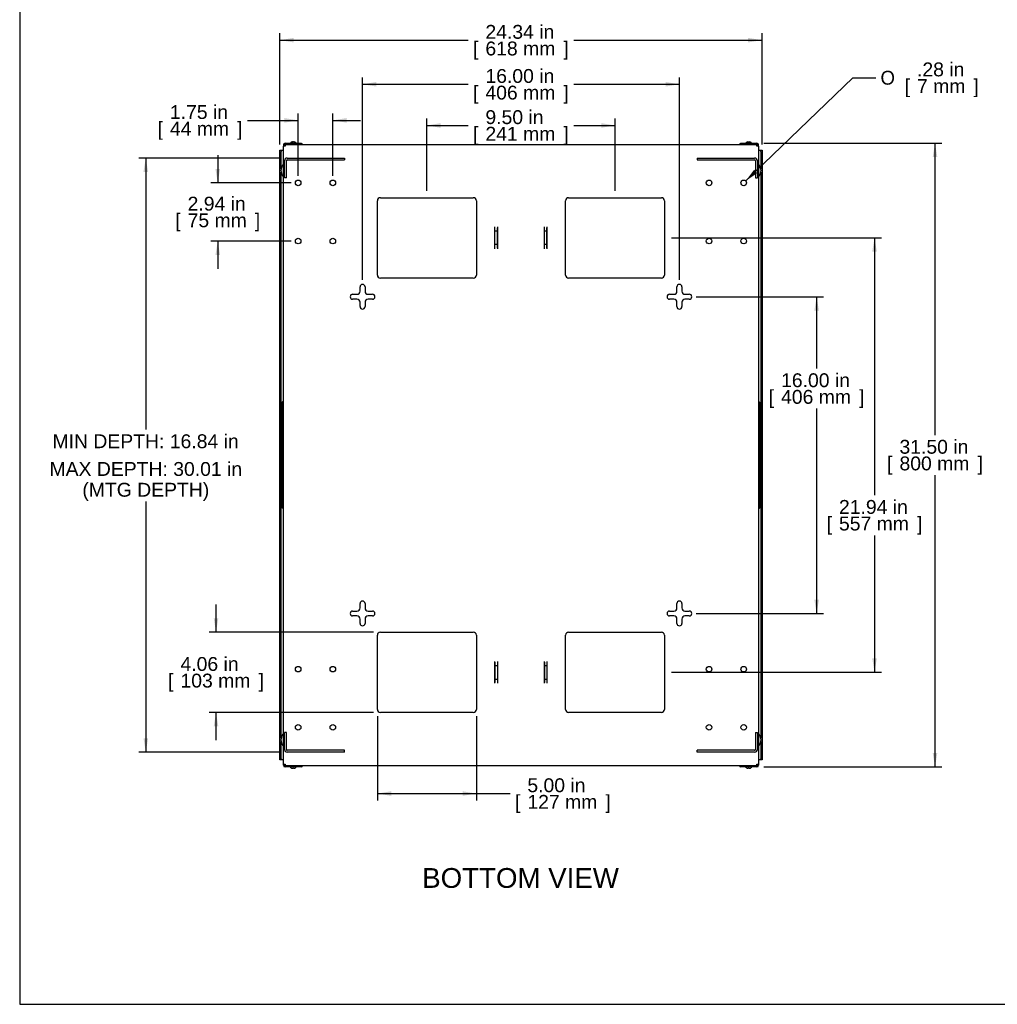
# Model space of a CAD drawing. Header units: inches. Extents: x 0 to 100, y 0 to 75.
# Tile 1 of 13: x 0 to 49, y 0 to 50. Entities that reach past the tile are written whole.
import ezdxf
from ezdxf import colors
from ezdxf.entities.mleader import LeaderData, LeaderLine
from ezdxf.enums import TextEntityAlignment as Align
from ezdxf.lldxf.tags import DXFTag
from ezdxf.math import Vec2, Vec3

# ---------------------------------------------------------------- set-up
doc = ezdxf.new("R2010")
doc.units = ezdxf.units.IN
doc.header["$MEASUREMENT"] = 0
for name, color, linetype in [('COM57176-33', 7, 'Continuous'), ('COM57177-3', 7, 'Continuous'), ('COM57179-3S', 7, 'Continuous'), ('Default', 7, 'Continuous'), ('HAN13044', 7, 'Continuous'), ('SCS19417', 7, 'Continuous'), ('SCS19496', 7, 'Continuous')]:
    doc.layers.add(name, color=color, linetype=linetype)
doc.styles.add('SEACAD_Arial', font='arial.ttf')
doc.styles.add('SEACAD_Solid_Edge_ANSI1_Symbols', font='txt')
tags = doc.linetypes.add('HIDDEN2', pattern=[0.1875, 0.125, -0.0625]).pattern_tags.tags
tags[6:7] = [DXFTag(74, 4), DXFTag(75, 0), DXFTag(340, '0'), DXFTag(46, 0.0), DXFTag(50, 0.0), DXFTag(44, 0.0), DXFTag(45, 0.0)]
tags[4:5] = [DXFTag(74, 4), DXFTag(75, 0), DXFTag(340, '0'), DXFTag(46, 0.0), DXFTag(50, 0.0), DXFTag(44, 0.0), DXFTag(45, 0.0)]
doc.dimstyles.new('WEB', dxfattribs={"dimtxt": 0.7, "dimasz": 0.7, "dimexe": 0.35, "dimexo": 0.35, "dimgap": 0.175, "dimtad": 0, "dimtih": 1, "dimtoh": 1, "dimzin": 4, "dimdsep": 46, "dimtxsty": 'SEACAD_Arial', "dimblk1": '_SE_FILLED', "dimblk2": '_SE_FILLED', "dimsah": 1, "dimcen": 0.35, "dimadec": 0, "dimazin": 0, "dimtfac": 0.8, "dimtdec": 0, "dimtofl": 0, "dimtmove": 0, "dimatfit": 3, "dimfxl": 1, "dimtolj": 1, "dimtzin": 4, "dimarcsym": 0})

# ---------------------------------------------------------------- blocks, each defined once
blk = doc.blocks.new('SE4')
at = {"layer": 'COM57176-33', "color": 7, "linetype": 'Continuous'}
for p, q in [((13.314, 43.405), (13.314, 43.347)), ((13.4, 43.347), (13.314, 43.347)), ((13.314, 12.135), (13.314, 43.347)), ((13.371, 43.405), (13.371, 43.347)), ((13.4, 43.491), (14.226, 43.491)), ((13.4, 43.434), (14.226, 43.434)), ((13.4, 43.433), (13.4, 43.347)), ((13.4, 43.433), (37.228, 43.433)), ((14.226, 43.491), (14.226, 43.434)), ((36.402, 43.491), (36.402, 43.434)), ((36.402, 43.491), (37.228, 43.491)), ((36.402, 43.434), (37.228, 43.434)), ((37.228, 43.347), (37.228, 43.433)), ((37.314, 43.347), (37.228, 43.347)), ((37.257, 43.347), (37.257, 43.405)), ((37.314, 43.347), (37.314, 43.405)), ((37.314, 43.347), (37.314, 12.135)), ((18.064, 36.838), (18.064, 40.584)), ((18.221, 40.741), (22.907, 40.741)), ((23.064, 40.584), (23.064, 36.838)), ((27.564, 36.838), (27.564, 40.584)), ((27.721, 40.741), (32.407, 40.741)), ((32.564, 40.584), (32.564, 36.838)), ((24.001, 39.264), (24.001, 39.264)), ((24.001, 38.157), (24.001, 39.264)), ((24.001, 39.224), (24.001, 39.264)), ((24.001, 39.051), (24.001, 39.224)), ((24.001, 38.371), (24.001, 39.051)), ((24.126, 39.051), (24.001, 39.051)), ((24.126, 39.264), (24.126, 38.157)), ((24.126, 39.264), (24.126, 39.264)), ((24.126, 39.264), (24.126, 39.224)), ((24.126, 39.051), (24.126, 39.224)), ((24.126, 38.371), (24.126, 39.051)), ((26.501, 39.264), (26.501, 39.264)), ((26.501, 38.157), (26.501, 39.264)), ((26.501, 39.224), (26.501, 39.264)), ((26.501, 39.051), (26.501, 39.224)), ((26.501, 38.371), (26.501, 39.051)), ((26.626, 39.051), (26.501, 39.051)), ((26.626, 39.264), (26.626, 38.157)), ((26.626, 39.264), (26.626, 39.264)), ((26.626, 39.264), (26.626, 39.224)), ((26.626, 39.051), (26.626, 39.224)), ((26.626, 38.371), (26.626, 39.051)), ((24.126, 38.371), (24.001, 38.371)), ((24.001, 38.197), (24.001, 38.371)), ((24.126, 38.197), (24.126, 38.371)), ((26.626, 38.371), (26.501, 38.371)), ((26.501, 38.197), (26.501, 38.371)), ((26.626, 38.197), (26.626, 38.371)), ((24.001, 38.157), (24.001, 38.197)), ((24.001, 38.157), (24.001, 38.157)), ((24.126, 38.197), (24.126, 38.157)), ((24.126, 38.157), (24.126, 38.157)), ((26.501, 38.157), (26.501, 38.197)), ((26.501, 38.157), (26.501, 38.157)), ((26.626, 38.197), (26.626, 38.157)), ((26.626, 38.157), (26.626, 38.157)), ((22.907, 36.681), (18.221, 36.681)), ((32.407, 36.681), (27.721, 36.681)), ((16.814, 35.866), (17.032, 35.866)), ((17.189, 36.023), (17.189, 36.241)), ((17.439, 36.241), (17.439, 36.023)), ((17.596, 35.866), (17.814, 35.866)), ((32.814, 35.866), (33.032, 35.866)), ((33.189, 36.023), (33.189, 36.241)), ((33.439, 36.241), (33.439, 36.023)), ((33.596, 35.866), (33.814, 35.866)), ((17.032, 35.616), (16.814, 35.616)), ((17.189, 35.241), (17.189, 35.459)), ((17.439, 35.459), (17.439, 35.241)), ((17.814, 35.616), (17.596, 35.616)), ((33.032, 35.616), (32.814, 35.616)), ((33.189, 35.241), (33.189, 35.459)), ((33.439, 35.459), (33.439, 35.241)), ((33.814, 35.616), (33.596, 35.616)), ((17.189, 20.023), (17.189, 20.241)), ((17.439, 20.241), (17.439, 20.023)), ((33.189, 20.023), (33.189, 20.241)), ((33.439, 20.241), (33.439, 20.023)), ((16.814, 19.866), (17.032, 19.866)), ((17.032, 19.616), (16.814, 19.616)), ((17.189, 19.241), (17.189, 19.459)), ((17.439, 19.459), (17.439, 19.241)), ((17.596, 19.866), (17.814, 19.866)), ((17.814, 19.616), (17.596, 19.616)), ((32.814, 19.866), (33.032, 19.866)), ((33.032, 19.616), (32.814, 19.616)), ((33.189, 19.241), (33.189, 19.459)), ((33.439, 19.459), (33.439, 19.241)), ((33.596, 19.866), (33.814, 19.866)), ((33.814, 19.616), (33.596, 19.616)), ((18.064, 14.898), (18.064, 18.644)), ((18.221, 18.801), (22.907, 18.801)), ((23.064, 18.644), (23.064, 14.898)), ((27.564, 14.898), (27.564, 18.644)), ((27.721, 18.801), (32.407, 18.801)), ((32.564, 18.644), (32.564, 14.898)), ((24.001, 17.324), (24.001, 17.324)), ((24.001, 16.217), (24.001, 17.324)), ((24.001, 17.284), (24.001, 17.324)), ((24.001, 17.284), (24.001, 17.111)), ((24.001, 17.111), (24.126, 17.111)), ((24.001, 17.111), (24.001, 16.431)), ((24.126, 17.324), (24.126, 16.217)), ((24.126, 17.324), (24.126, 17.324)), ((24.126, 17.324), (24.126, 17.284)), ((24.126, 17.284), (24.126, 17.111)), ((24.126, 17.111), (24.126, 16.431)), ((26.501, 17.324), (26.501, 17.324)), ((26.501, 16.217), (26.501, 17.324)), ((26.501, 17.284), (26.501, 17.324)), ((26.501, 17.284), (26.501, 17.111)), ((26.501, 17.111), (26.626, 17.111)), ((26.501, 17.111), (26.501, 16.431)), ((26.626, 17.324), (26.626, 16.217)), ((26.626, 17.324), (26.626, 17.324)), ((26.626, 17.324), (26.626, 17.284)), ((26.626, 17.284), (26.626, 17.111)), ((26.626, 17.111), (26.626, 16.431)), ((24.001, 16.431), (24.126, 16.431)), ((24.001, 16.431), (24.001, 16.257)), ((24.126, 16.431), (24.126, 16.257)), ((26.501, 16.431), (26.626, 16.431)), ((26.501, 16.431), (26.501, 16.257)), ((26.626, 16.431), (26.626, 16.257)), ((24.001, 16.217), (24.001, 16.257)), ((24.001, 16.217), (24.001, 16.217)), ((24.126, 16.257), (24.126, 16.217)), ((24.126, 16.217), (24.126, 16.217)), ((26.501, 16.217), (26.501, 16.257)), ((26.501, 16.217), (26.501, 16.217)), ((26.626, 16.257), (26.626, 16.217)), ((26.626, 16.217), (26.626, 16.217)), ((22.907, 14.741), (18.221, 14.741)), ((32.407, 14.741), (27.721, 14.741)), ((13.314, 12.135), (13.4, 12.135)), ((13.314, 12.077), (13.314, 12.135)), ((13.371, 12.077), (13.371, 12.135)), ((13.4, 12.135), (13.4, 12.049)), ((37.228, 12.049), (13.4, 12.049)), ((14.226, 12.048), (13.4, 12.048)), ((14.226, 11.991), (13.4, 11.991)), ((14.226, 11.991), (14.226, 12.048)), ((37.228, 12.048), (36.402, 12.048)), ((36.402, 11.991), (36.402, 12.048)), ((37.228, 11.991), (36.402, 11.991)), ((37.228, 12.135), (37.314, 12.135)), ((37.228, 12.049), (37.228, 12.135)), ((37.257, 12.135), (37.257, 12.077)), ((37.314, 12.135), (37.314, 12.077))]:
    blk.add_line(p, q, dxfattribs=at)
for centre in [(14.064, 41.491), (15.814, 41.491), (34.814, 41.491), (36.564, 41.491), (14.064, 38.553), (15.814, 38.553), (34.814, 38.553), (36.564, 38.553), (14.064, 16.928), (15.814, 16.928), (34.814, 16.928), (36.564, 16.928), (14.064, 13.991), (15.814, 13.991), (34.814, 13.991), (36.564, 13.991)]:
    blk.add_circle(centre, 0.141, dxfattribs=at)
for centre, radius, start, end in [((13.4, 43.405), 0.086, 90, 180), ((13.4, 43.405), 0.029, 90, 180), ((14.197, 43.405), 0.029, 74.9098, 90), ((14.197, 43.405), 0.086, 19.0008, 70.2931), ((36.431, 43.405), 0.086, 109.7069, 160.9992), ((36.431, 43.405), 0.029, 90, 105.0902), ((37.228, 43.405), 0.086, 0, 90), ((37.228, 43.405), 0.029, 0, 90), ((18.221, 40.584), 0.157, 90, 180), ((22.907, 40.584), 0.157, 0, 90), ((27.721, 40.584), 0.157, 90, 180), ((32.407, 40.584), 0.157, 0, 90), ((18.221, 36.838), 0.157, 180, 270), ((22.907, 36.838), 0.157, 270, 0), ((27.721, 36.838), 0.157, 180, 270), ((32.407, 36.838), 0.157, 270, 0), ((17.314, 36.241), 0.125, 0, 180), ((33.314, 36.241), 0.125, 0, 180), ((16.814, 35.741), 0.125, 90, 270), ((17.032, 36.023), 0.157, 270, 0), ((17.596, 36.023), 0.157, 180, 270), ((17.814, 35.741), 0.125, 270, 90), ((32.814, 35.741), 0.125, 90, 270), ((33.032, 36.023), 0.157, 270, 0), ((33.596, 36.023), 0.157, 180, 270), ((33.814, 35.741), 0.125, 270, 90), ((17.032, 35.459), 0.157, 0, 90), ((17.596, 35.459), 0.157, 90, 180), ((33.032, 35.459), 0.157, 0, 90), ((33.596, 35.459), 0.157, 90, 180), ((17.314, 35.241), 0.125, 180, 0), ((33.314, 35.241), 0.125, 180, 0), ((17.032, 20.023), 0.157, 270, 0), ((17.314, 20.241), 0.125, 0, 180), ((17.596, 20.023), 0.157, 180, 270), ((33.032, 20.023), 0.157, 270, 0), ((33.314, 20.241), 0.125, 0, 180), ((33.596, 20.023), 0.157, 180, 270), ((16.814, 19.741), 0.125, 90, 270), ((17.032, 19.459), 0.157, 0, 90), ((17.596, 19.459), 0.157, 90, 180), ((17.814, 19.741), 0.125, 270, 90), ((32.814, 19.741), 0.125, 90, 270), ((33.032, 19.459), 0.157, 0, 90), ((33.596, 19.459), 0.157, 90, 180), ((33.814, 19.741), 0.125, 270, 90), ((17.314, 19.241), 0.125, 180, 0), ((33.314, 19.241), 0.125, 180, 0), ((18.221, 18.644), 0.157, 90, 180), ((22.907, 18.644), 0.157, 0, 90), ((27.721, 18.644), 0.157, 90, 180), ((32.407, 18.644), 0.157, 0, 90), ((18.221, 14.898), 0.157, 180, 270), ((22.907, 14.898), 0.157, 270, 0), ((27.721, 14.898), 0.157, 180, 270), ((32.407, 14.898), 0.157, 270, 0), ((13.4, 12.077), 0.086, 180, 270), ((13.4, 12.077), 0.029, 180, 270), ((14.197, 12.077), 0.029, 270, 285.0902), ((14.197, 12.077), 0.086, 289.7069, 340.9992), ((36.431, 12.077), 0.086, 199.0008, 250.2931), ((36.431, 12.077), 0.029, 254.9098, 270), ((37.228, 12.077), 0.029, 270, 0), ((37.228, 12.077), 0.086, 270, 0)]:
    blk.add_arc(centre, radius, start, end, dxfattribs=at)
at = {"layer": 'COM57177-3', "color": 7, "linetype": 'Continuous'}
for p, q in [((13.142, 43.078), (13.142, 43.14)), ((13.142, 43.14), (13.199, 43.14)), ((13.142, 12.404), (13.142, 43.078)), ((13.199, 43.14), (13.228, 43.14)), ((13.199, 43.14), (13.199, 43.078)), ((13.199, 42.209), (13.199, 43.078)), ((13.228, 43.14), (13.314, 43.14)), ((37.314, 43.14), (37.4, 43.14)), ((37.4, 43.14), (37.429, 43.14)), ((37.429, 43.078), (37.429, 43.14)), ((37.429, 43.14), (37.486, 43.14)), ((37.429, 43.078), (37.429, 42.209)), ((37.486, 43.14), (37.486, 43.078)), ((37.486, 43.078), (37.486, 12.404)), ((13.199, 13.445), (13.199, 42.036)), ((37.429, 42.036), (37.429, 13.445)), ((13.199, 12.404), (13.199, 13.272)), ((37.429, 13.272), (37.429, 12.404)), ((13.142, 12.341), (13.142, 12.404)), ((13.199, 12.341), (13.142, 12.341)), ((13.199, 12.404), (13.199, 12.341)), ((13.228, 12.341), (13.199, 12.341)), ((13.314, 12.341), (13.228, 12.341)), ((37.4, 12.341), (37.314, 12.341)), ((37.429, 12.341), (37.4, 12.341)), ((37.429, 12.341), (37.429, 12.404)), ((37.486, 12.341), (37.429, 12.341)), ((37.486, 12.404), (37.486, 12.341))]:
    blk.add_line(p, q, dxfattribs=at)
at = {"layer": 'COM57179-3S', "color": 7, "linetype": 'HIDDEN2'}
for p, q in [((13.371, 41.748), (13.371, 42.605)), ((13.466, 41.748), (13.466, 42.605)), ((13.514, 42.748), (16.409, 42.748)), ((13.514, 42.653), (16.409, 42.653)), ((16.409, 42.748), (16.409, 42.653)), ((34.219, 42.748), (34.219, 42.653)), ((34.219, 42.748), (37.114, 42.748)), ((34.219, 42.653), (37.114, 42.653)), ((37.162, 42.605), (37.162, 41.748)), ((37.257, 42.605), (37.257, 41.748)), ((13.466, 41.748), (13.371, 41.748)), ((37.162, 41.748), (37.257, 41.748)), ((13.466, 13.734), (13.371, 13.734)), ((13.371, 12.877), (13.371, 13.734)), ((13.466, 12.877), (13.466, 13.734)), ((37.162, 13.734), (37.162, 12.877)), ((37.162, 13.734), (37.257, 13.734)), ((37.257, 13.734), (37.257, 12.877)), ((16.409, 12.829), (13.514, 12.829)), ((16.409, 12.734), (13.514, 12.734)), ((16.409, 12.734), (16.409, 12.829)), ((37.114, 12.829), (34.219, 12.829)), ((34.219, 12.734), (34.219, 12.829)), ((37.114, 12.734), (34.219, 12.734))]:
    blk.add_line(p, q, dxfattribs=at)
for centre, radius, start, end in [((13.514, 42.605), 0.143, 90, 180), ((13.514, 42.605), 0.048, 90, 180), ((37.114, 42.605), 0.143, 0, 90), ((37.114, 42.605), 0.048, 0, 90), ((13.514, 12.877), 0.143, 180, 270), ((13.514, 12.877), 0.048, 180, 270), ((37.114, 12.877), 0.048, 270, 360), ((37.114, 12.877), 0.143, 270, 360)]:
    blk.add_arc(centre, radius, start, end, dxfattribs=at)
at = {"layer": 'HAN13044', "color": 7, "linetype": 'Continuous'}
for p, q in [((13.277, 30.428), (13.239, 30.39)), ((13.239, 25.091), (13.239, 30.39)), ((13.314, 30.428), (13.277, 30.428)), ((13.277, 30.428), (13.277, 25.053)), ((37.314, 30.428), (37.35, 30.428)), ((37.35, 25.053), (37.35, 30.428)), ((37.35, 30.428), (37.389, 30.39)), ((37.389, 30.39), (37.389, 25.091)), ((13.277, 25.053), (13.239, 25.091)), ((13.314, 25.053), (13.277, 25.053)), ((37.314, 25.053), (37.35, 25.053)), ((37.35, 25.053), (37.389, 25.091))]:
    blk.add_line(p, q, dxfattribs=at)
at = {"layer": 'SCS19417', "color": 7, "linetype": 'Continuous'}
for p, q in [((13.692, 43.526), (13.689, 43.526)), ((13.689, 43.526), (13.689, 43.499)), ((13.692, 43.526), (13.692, 43.526)), ((13.745, 43.434), (13.745, 43.433)), ((13.795, 43.576), (13.795, 43.558)), ((13.832, 43.558), (13.832, 43.576)), ((13.883, 43.433), (13.883, 43.434)), ((13.936, 43.526), (13.939, 43.526)), ((13.936, 43.526), (13.936, 43.526)), ((13.939, 43.499), (13.939, 43.526)), ((36.692, 43.526), (36.689, 43.526)), ((36.689, 43.526), (36.689, 43.499)), ((36.692, 43.526), (36.692, 43.526)), ((36.745, 43.434), (36.745, 43.433)), ((36.795, 43.576), (36.795, 43.558)), ((36.832, 43.558), (36.832, 43.576)), ((36.883, 43.433), (36.883, 43.434)), ((36.936, 43.526), (36.939, 43.526)), ((36.936, 43.526), (36.936, 43.526)), ((36.939, 43.499), (36.939, 43.526)), ((13.689, 11.983), (13.689, 11.956)), ((13.692, 11.956), (13.689, 11.956)), ((13.692, 11.956), (13.692, 11.956)), ((13.745, 12.049), (13.745, 12.048)), ((13.883, 12.048), (13.883, 12.049)), ((13.936, 11.956), (13.939, 11.956)), ((13.936, 11.956), (13.936, 11.956)), ((13.939, 11.956), (13.939, 11.983)), ((36.689, 11.983), (36.689, 11.956)), ((36.692, 11.956), (36.689, 11.956)), ((36.692, 11.956), (36.692, 11.956)), ((36.745, 12.049), (36.745, 12.048)), ((36.883, 12.048), (36.883, 12.049)), ((36.936, 11.956), (36.939, 11.956)), ((36.936, 11.956), (36.936, 11.956)), ((36.939, 11.956), (36.939, 11.983)), ((13.795, 11.923), (13.795, 11.905)), ((13.832, 11.905), (13.832, 11.923)), ((36.795, 11.923), (36.795, 11.905)), ((36.832, 11.905), (36.832, 11.923))]:
    blk.add_line(p, q, dxfattribs=at)
at = {"layer": 'SCS19417', "color": 7, "linetype": 'HIDDEN2'}
for p, q in [((13.764, 43.434), (13.764, 43.433)), ((13.864, 43.434), (13.864, 43.433)), ((36.764, 43.434), (36.764, 43.433)), ((36.864, 43.434), (36.864, 43.433)), ((13.764, 12.048), (13.764, 12.049)), ((13.864, 12.048), (13.864, 12.049)), ((36.764, 12.048), (36.764, 12.049)), ((36.864, 12.048), (36.864, 12.049))]:
    blk.add_line(p, q, dxfattribs=at)
at = {"layer": 'SCS19417', "color": 7, "linetype": 'Continuous'}
for centre, start, end in [((13.697, 43.499), 180, 270), ((13.931, 43.499), 270, 0), ((36.697, 43.499), 180, 270), ((36.931, 43.499), 270, 0), ((13.697, 11.983), 90, 180), ((13.931, 11.983), 0, 90), ((36.697, 11.983), 90, 180), ((36.931, 11.983), 0, 90)]:
    blk.add_arc(centre, 0.008, start, end, dxfattribs=at)
for points in [[(13.692, 43.526), (13.692, 43.529), (13.693, 43.532), (13.695, 43.534)], [(13.932, 43.534), (13.934, 43.532), (13.936, 43.529), (13.936, 43.526)], [(36.692, 43.526), (36.692, 43.529), (36.693, 43.532), (36.695, 43.534)], [(36.932, 43.534), (36.934, 43.532), (36.936, 43.529), (36.936, 43.526)], [(13.695, 11.947), (13.693, 11.949), (13.692, 11.952), (13.692, 11.956)], [(13.936, 11.956), (13.936, 11.952), (13.934, 11.949), (13.932, 11.947)], [(36.695, 11.947), (36.693, 11.949), (36.692, 11.952), (36.692, 11.956)], [(36.936, 11.956), (36.936, 11.952), (36.934, 11.949), (36.932, 11.947)]]:
    blk.add_open_spline(points, degree=3, dxfattribs=at)
for points, knots in [([(13.695, 43.534), (13.702, 43.541), (13.709, 43.546), (13.725, 43.556), (13.733, 43.561), (13.75, 43.568), (13.759, 43.57), (13.777, 43.574), (13.786, 43.575), (13.795, 43.576)], [0, 0, 0, 0, 0.25, 0.25, 0.5, 0.5, 0.75, 0.75, 1, 1, 1, 1]), ([(13.795, 43.558), (13.801, 43.559), (13.808, 43.559), (13.82, 43.559), (13.826, 43.559), (13.832, 43.558)], [0, 0, 0, 0, 0.5, 0.5, 1, 1, 1, 1]), ([(13.832, 43.576), (13.841, 43.575), (13.851, 43.574), (13.868, 43.57), (13.877, 43.568), (13.894, 43.561), (13.903, 43.556), (13.918, 43.546), (13.925, 43.541), (13.932, 43.534)], [0, 0, 0, 0, 0.25, 0.25, 0.5, 0.5, 0.75, 0.75, 1, 1, 1, 1]), ([(36.695, 43.534), (36.702, 43.541), (36.709, 43.546), (36.725, 43.556), (36.733, 43.561), (36.75, 43.568), (36.759, 43.57), (36.777, 43.574), (36.786, 43.575), (36.795, 43.576)], [0, 0, 0, 0, 0.25, 0.25, 0.5, 0.5, 0.75, 0.75, 1, 1, 1, 1]), ([(36.795, 43.558), (36.801, 43.559), (36.808, 43.559), (36.82, 43.559), (36.826, 43.559), (36.832, 43.558)], [0, 0, 0, 0, 0.5, 0.5, 1, 1, 1, 1]), ([(36.832, 43.576), (36.841, 43.575), (36.851, 43.574), (36.868, 43.57), (36.877, 43.568), (36.894, 43.561), (36.903, 43.556), (36.918, 43.546), (36.925, 43.541), (36.932, 43.534)], [0, 0, 0, 0, 0.25, 0.25, 0.5, 0.5, 0.75, 0.75, 1, 1, 1, 1]), ([(13.795, 11.905), (13.786, 11.906), (13.777, 11.907), (13.759, 11.911), (13.75, 11.914), (13.733, 11.921), (13.725, 11.925), (13.709, 11.935), (13.702, 11.941), (13.695, 11.947)], [0, 0, 0, 0, 0.25, 0.25, 0.5, 0.5, 0.75, 0.75, 1, 1, 1, 1]), ([(13.932, 11.947), (13.925, 11.941), (13.918, 11.935), (13.902, 11.925), (13.894, 11.921), (13.877, 11.914), (13.868, 11.911), (13.85, 11.907), (13.841, 11.906), (13.832, 11.905)], [0, 0, 0, 0, 0.25, 0.25, 0.5, 0.5, 0.75, 0.75, 1, 1, 1, 1]), ([(36.795, 11.905), (36.786, 11.906), (36.777, 11.907), (36.759, 11.911), (36.75, 11.914), (36.733, 11.921), (36.725, 11.925), (36.709, 11.935), (36.702, 11.941), (36.695, 11.947)], [0, 0, 0, 0, 0.25, 0.25, 0.5, 0.5, 0.75, 0.75, 1, 1, 1, 1]), ([(36.932, 11.947), (36.925, 11.941), (36.918, 11.935), (36.902, 11.925), (36.894, 11.921), (36.877, 11.914), (36.868, 11.911), (36.85, 11.907), (36.841, 11.906), (36.832, 11.905)], [0, 0, 0, 0, 0.25, 0.25, 0.5, 0.5, 0.75, 0.75, 1, 1, 1, 1]), ([(13.832, 11.923), (13.826, 11.923), (13.82, 11.922), (13.807, 11.922), (13.801, 11.923), (13.795, 11.923)], [0, 0, 0, 0, 0.5, 0.5, 1, 1, 1, 1]), ([(36.832, 11.923), (36.826, 11.923), (36.82, 11.922), (36.807, 11.922), (36.801, 11.923), (36.795, 11.923)], [0, 0, 0, 0, 0.5, 0.5, 1, 1, 1, 1])]:
    blk.add_open_spline(points, degree=3, knots=knots, dxfattribs=at)
at = {"layer": 'SCS19496', "color": 7, "linetype": 'Continuous'}
for p, q in [((13.304, 42.413), (13.291, 42.413)), ((37.336, 42.413), (37.324, 42.413)), ((13.291, 41.833), (13.304, 41.833)), ((37.324, 41.833), (37.336, 41.833)), ((13.304, 13.649), (13.291, 13.649)), ((37.336, 13.649), (37.324, 13.649)), ((13.291, 13.069), (13.304, 13.069)), ((37.324, 13.069), (37.336, 13.069))]:
    blk.add_line(p, q, dxfattribs=at)
for centre, radius, start, end in [((13.722, 42.105), 0.534, 145.3645, 178.1109), ((13.291, 42.403), 0.01, 90, 145.3645), ((13.304, 42.403), 0.01, 0, 90), ((37.324, 42.403), 0.01, 90, 180), ((37.336, 42.403), 0.01, 34.6355, 90), ((36.905, 42.105), 0.534, 1.8891, 34.6355), ((13.722, 42.14), 0.534, 181.8891, 214.6355), ((13.291, 41.843), 0.01, 214.6355, 270), ((13.304, 41.843), 0.01, 270, 0), ((37.324, 41.843), 0.01, 180, 270), ((37.336, 41.843), 0.01, 270, 325.3645), ((36.905, 42.14), 0.534, 325.3645, 358.1109), ((13.722, 13.341), 0.534, 145.3645, 178.1109), ((13.291, 13.639), 0.01, 90, 145.3645), ((13.304, 13.639), 0.01, 0, 90), ((37.324, 13.639), 0.01, 90, 180), ((37.336, 13.639), 0.01, 34.6355, 90), ((36.905, 13.341), 0.534, 1.8891, 34.6355), ((13.722, 13.376), 0.534, 181.8891, 214.6355), ((13.291, 13.079), 0.01, 214.6355, 270), ((13.304, 13.079), 0.01, 270, 0), ((37.324, 13.079), 0.01, 180, 270), ((37.336, 13.079), 0.01, 270, 325.3645), ((36.905, 13.376), 0.534, 325.3645, 358.1109)]:
    blk.add_arc(centre, radius, start, end, dxfattribs=at)
blk = doc.blocks.new('DMBLK42')
at = {"layer": 'Default', "linetype": 'Continuous', "transparency": 16777216}
for points in [[(40.362, 35.041), (40.245, 35.741), (40.128, 35.041)], [(40.362, 20.441), (40.128, 20.441), (40.245, 19.741)]]:
    blk.add_hatch(color=7, dxfattribs=at).paths.add_polyline_path(points)
at = {"layer": 'Default', "color": 7, "linetype": 'Continuous', "transparency": 16777216}
for p, q in [((34.164, 35.741), (40.595, 35.741)), ((40.245, 35.741), (40.245, 32.118)), ((40.245, 30.088), (40.245, 19.741)), ((34.164, 19.741), (40.595, 19.741))]:
    blk.add_line(p, q, dxfattribs=at)
at = {"layer": 'Default', "color": 7, "linetype": 'Continuous', "transparency": 16777216, "style": 'SEACAD_Arial'}
for s, p in [('16.00 in', (38.449, 31.873)), ('[', (37.825, 31.033)), ('406 mm', (38.449, 31.033)), (']', (42.391, 31.033))]:
    blk.add_text(s, height=0.7, dxfattribs=at).set_placement(p, align=Align.TOP_LEFT)
blk = doc.blocks.new('_SE_FILLED')
at = {"color": 0}
blk.add_line((0, 0), (-1, 0), dxfattribs=at)
blk.add_solid([(0, 0), (-1, -0.1665), (-1, 0.1665), (0, 0)], dxfattribs=at)
blk = doc.blocks.new('DMBLK43')
at = {"layer": 'Default', "linetype": 'Continuous', "transparency": 16777216}
for points in [[(18.014, 46.589), (17.314, 46.472), (18.014, 46.355)], [(32.614, 46.589), (32.614, 46.355), (33.314, 46.472)]]:
    blk.add_hatch(color=7, dxfattribs=at).paths.add_polyline_path(points)
at = {"layer": 'Default', "color": 7, "linetype": 'Continuous', "transparency": 16777216}
for p, q in [((17.314, 36.591), (17.314, 46.822)), ((33.314, 36.591), (33.314, 46.822)), ((17.314, 46.472), (22.649, 46.472)), ((27.978, 46.472), (33.314, 46.472))]:
    blk.add_line(p, q, dxfattribs=at)
at = {"layer": 'Default', "color": 7, "linetype": 'Continuous', "transparency": 16777216, "style": 'SEACAD_Arial'}
for s, p in [('16.00 in', (23.518, 47.242)), ('[', (22.894, 46.402)), ('406 mm', (23.518, 46.402)), (']', (27.459, 46.402))]:
    blk.add_text(s, height=0.7, dxfattribs=at).set_placement(p, align=Align.TOP_LEFT)
blk = doc.blocks.new('DMBLK44')
at = {"layer": 'Default', "linetype": 'Continuous', "transparency": 16777216}
for points in [[(21.264, 44.508), (20.564, 44.392), (21.264, 44.275)], [(29.364, 44.508), (29.364, 44.275), (30.064, 44.392)]]:
    blk.add_hatch(color=7, dxfattribs=at).paths.add_polyline_path(points)
at = {"layer": 'Default', "color": 7, "linetype": 'Continuous', "transparency": 16777216}
for p, q in [((20.564, 41.091), (20.564, 44.742)), ((20.564, 44.392), (22.649, 44.392)), ((27.978, 44.392), (30.064, 44.392)), ((30.064, 41.091), (30.064, 44.742))]:
    blk.add_line(p, q, dxfattribs=at)
at = {"layer": 'Default', "color": 7, "linetype": 'Continuous', "transparency": 16777216, "style": 'SEACAD_Arial'}
for s, p in [('9.50 in', (23.518, 45.162)), ('[', (22.894, 44.322)), ('241 mm', (23.518, 44.322)), (']', (27.459, 44.322))]:
    blk.add_text(s, height=0.7, dxfattribs=at).set_placement(p, align=Align.TOP_LEFT)
blk = doc.blocks.new('DMBLK45')
at = {"layer": 'Default', "linetype": 'Continuous', "transparency": 16777216}
for points in [[(43.285, 38.011), (43.168, 38.711), (43.052, 38.011)], [(43.285, 17.471), (43.052, 17.471), (43.168, 16.771)]]:
    blk.add_hatch(color=7, dxfattribs=at).paths.add_polyline_path(points)
at = {"layer": 'Default', "color": 7, "linetype": 'Continuous', "transparency": 16777216}
for p, q in [((32.914, 38.711), (43.518, 38.711)), ((43.168, 38.711), (43.168, 25.718)), ((43.168, 23.688), (43.168, 16.771)), ((32.914, 16.771), (43.518, 16.771))]:
    blk.add_line(p, q, dxfattribs=at)
at = {"layer": 'Default', "color": 7, "linetype": 'Continuous', "transparency": 16777216, "style": 'SEACAD_Arial'}
for s, p in [('21.94 in', (41.373, 25.473)), ('[', (40.749, 24.633)), ('557 mm', (41.373, 24.633)), (']', (45.314, 24.633))]:
    blk.add_text(s, height=0.7, dxfattribs=at).set_placement(p, align=Align.TOP_LEFT)
blk = doc.blocks.new('DMBLK46')
at = {"layer": 'Default', "linetype": 'Continuous', "transparency": 16777216}
for points in [[(18.764, 10.529), (18.764, 10.762), (18.064, 10.645)], [(22.364, 10.529), (23.064, 10.645), (22.364, 10.762)]]:
    blk.add_hatch(color=7, dxfattribs=at).paths.add_polyline_path(points)
at = {"layer": 'Default', "color": 7, "linetype": 'Continuous', "transparency": 16777216}
for p, q in [((18.064, 14.548), (18.064, 10.295)), ((23.064, 14.548), (23.064, 10.295)), ((18.064, 10.645), (24.768, 10.645))]:
    blk.add_line(p, q, dxfattribs=at)
at = {"layer": 'Default', "color": 7, "linetype": 'Continuous', "transparency": 16777216, "style": 'SEACAD_Arial'}
for s, p in [('5.00 in', (25.637, 11.415)), ('[', (25.013, 10.575)), ('127 mm', (25.637, 10.575)), (']', (29.578, 10.575))]:
    blk.add_text(s, height=0.7, dxfattribs=at).set_placement(p, align=Align.TOP_LEFT)
blk = doc.blocks.new('DMBLK47')
at = {"layer": 'Default', "linetype": 'Continuous', "transparency": 16777216}
for points in [[(9.798, 19.501), (9.915, 18.801), (10.032, 19.501)], [(9.798, 14.041), (10.032, 14.041), (9.915, 14.741)]]:
    blk.add_hatch(color=7, dxfattribs=at).paths.add_polyline_path(points)
at = {"layer": 'Default', "color": 7, "linetype": 'Continuous', "transparency": 16777216}
for p, q in [((9.915, 18.801), (9.915, 20.201)), ((17.871, 18.801), (9.565, 18.801)), ((17.871, 14.741), (9.565, 14.741)), ((9.915, 13.341), (9.915, 14.741))]:
    blk.add_line(p, q, dxfattribs=at)
at = {"layer": 'Default', "color": 7, "linetype": 'Continuous', "transparency": 16777216, "style": 'SEACAD_Arial'}
for s, p in [('4.06 in', (8.119, 17.541)), ('[', (7.495, 16.701)), ('103 mm', (8.119, 16.701)), (']', (12.061, 16.701))]:
    blk.add_text(s, height=0.7, dxfattribs=at).set_placement(p, align=Align.TOP_LEFT)
blk = doc.blocks.new('DMBLK48')
at = {"layer": 'Default', "linetype": 'Continuous', "transparency": 16777216}
for points in [[(9.885, 42.191), (10.002, 41.491), (10.118, 42.191)], [(9.885, 37.853), (10.118, 37.853), (10.002, 38.553)]]:
    blk.add_hatch(color=7, dxfattribs=at).paths.add_polyline_path(points)
at = {"layer": 'Default', "color": 7, "linetype": 'Continuous', "transparency": 16777216}
for p, q in [((10.002, 42.891), (10.002, 41.491)), ((13.714, 41.491), (9.652, 41.491)), ((13.714, 38.553), (9.652, 38.553)), ((10.002, 38.553), (10.002, 37.153))]:
    blk.add_line(p, q, dxfattribs=at)
at = {"layer": 'Default', "color": 7, "linetype": 'Continuous', "transparency": 16777216, "style": 'SEACAD_Arial'}
for s, p in [('2.94 in', (8.48, 40.792)), ('[', (7.856, 39.952)), ('75 mm', (8.48, 39.952)), (']', (11.874, 39.952))]:
    blk.add_text(s, height=0.7, dxfattribs=at).set_placement(p, align=Align.TOP_LEFT)
blk = doc.blocks.new('DMBLK49')
at = {"layer": 'Default', "linetype": 'Continuous', "transparency": 16777216}
for points in [[(13.364, 44.767), (13.364, 44.533), (14.064, 44.65)], [(16.514, 44.767), (15.814, 44.65), (16.514, 44.533)]]:
    blk.add_hatch(color=7, dxfattribs=at).paths.add_polyline_path(points)
at = {"layer": 'Default', "color": 7, "linetype": 'Continuous', "transparency": 16777216}
for p, q in [((14.064, 41.841), (14.064, 45)), ((15.814, 41.841), (15.814, 45)), ((11.499, 44.65), (14.064, 44.65)), ((15.814, 44.65), (17.214, 44.65))]:
    blk.add_line(p, q, dxfattribs=at)
at = {"layer": 'Default', "color": 7, "linetype": 'Continuous', "transparency": 16777216, "style": 'SEACAD_Arial'}
for s, p in [('1.75 in', (7.586, 45.42)), ('[', (6.963, 44.58)), ('44 mm', (7.586, 44.58)), (']', (10.98, 44.58))]:
    blk.add_text(s, height=0.7, dxfattribs=at).set_placement(p, align=Align.TOP_LEFT)
blk = doc.blocks.new('DMBLK50')
at = {"layer": 'Default', "linetype": 'Continuous', "transparency": 16777216}
blk.add_hatch(color=7, dxfattribs=at).paths.add_polyline_path([(37.087, 42.158), (36.665, 41.588), (37.249, 41.99)])
at = {"layer": 'Default', "color": 7, "linetype": 'Continuous', "transparency": 16777216}
for p, q in [((36.665, 41.588), (42.068, 46.803)), ((42.068, 46.803), (43.226, 46.803))]:
    blk.add_line(p, q, dxfattribs=at)
for s, style, p in [('.28 in', 'SEACAD_Arial', (45.314, 47.573)), ('O', 'SEACAD_Solid_Edge_ANSI1_Symbols', (43.471, 47.153)), ('[', 'SEACAD_Arial', (44.69, 46.733)), (']', 'SEACAD_Arial', (48.159, 46.733)), ('7 mm', 'SEACAD_Arial', (45.314, 46.733))]:
    blk.add_text(s, height=0.7, dxfattribs=dict(at, style=style)).set_placement(p, align=Align.TOP_LEFT)
blk = doc.blocks.new('DMBLK54')
at = {"layer": 'Default', "linetype": 'Continuous', "transparency": 16777216}
for points in [[(13.842, 48.817), (13.142, 48.7), (13.842, 48.584)], [(36.786, 48.817), (36.786, 48.584), (37.486, 48.7)]]:
    blk.add_hatch(color=7, dxfattribs=at).paths.add_polyline_path(points)
at = {"layer": 'Default', "color": 7, "linetype": 'Continuous', "transparency": 16777216}
for p, q in [((13.142, 43.428), (13.142, 49.05)), ((37.486, 43.428), (37.486, 49.05)), ((13.142, 48.7), (22.649, 48.7)), ((27.978, 48.7), (37.486, 48.7))]:
    blk.add_line(p, q, dxfattribs=at)
at = {"layer": 'Default', "color": 7, "linetype": 'Continuous', "transparency": 16777216, "style": 'SEACAD_Arial'}
for s, p in [('24.34 in', (23.518, 49.47)), ('[', (22.894, 48.63)), ('618 mm', (23.518, 48.63)), (']', (27.459, 48.63))]:
    blk.add_text(s, height=0.7, dxfattribs=at).set_placement(p, align=Align.TOP_LEFT)
blk = doc.blocks.new('DMBLK55')
at = {"layer": 'Default', "linetype": 'Continuous', "transparency": 16777216}
for points in [[(46.34, 42.791), (46.224, 43.491), (46.107, 42.791)], [(46.34, 12.691), (46.107, 12.691), (46.224, 11.991)]]:
    blk.add_hatch(color=7, dxfattribs=at).paths.add_polyline_path(points)
at = {"layer": 'Default', "color": 7, "linetype": 'Continuous', "transparency": 16777216}
for p, q in [((37.578, 43.491), (46.574, 43.491)), ((46.224, 28.756), (46.224, 43.491)), ((46.224, 11.991), (46.224, 26.726)), ((37.578, 11.991), (46.574, 11.991))]:
    blk.add_line(p, q, dxfattribs=at)
at = {"layer": 'Default', "color": 7, "linetype": 'Continuous', "transparency": 16777216, "style": 'SEACAD_Arial'}
for s, p in [('31.50 in', (44.428, 28.511)), ('[', (43.804, 27.671)), ('800 mm', (44.428, 27.671)), (']', (48.369, 27.671))]:
    blk.add_text(s, height=0.7, dxfattribs=at).set_placement(p, align=Align.TOP_LEFT)
blk = doc.blocks.new('DMBLK57')
at = {"layer": 'Default', "linetype": 'Continuous', "transparency": 16777216}
for points in [[(6.251, 42.048), (6.484, 42.048), (6.368, 42.748)], [(6.251, 13.434), (6.368, 12.734), (6.484, 13.434)]]:
    blk.add_hatch(color=7, dxfattribs=at).paths.add_polyline_path(points)
at = {"layer": 'Default', "color": 7, "linetype": 'Continuous', "transparency": 16777216}
for p, q in [((13.164, 42.748), (6.018, 42.748)), ((6.368, 42.748), (6.368, 29.036)), ((6.368, 25.396), (6.368, 12.734)), ((13.164, 12.734), (6.018, 12.734))]:
    blk.add_line(p, q, dxfattribs=at)
at = {"layer": 'Default', "color": 7, "linetype": 'Continuous', "transparency": 16777216, "style": 'SEACAD_Arial'}
for s, p in [('MIN DEPTH: 16.84 in', (1.658, 28.791)), ('MAX DEPTH: 30.01 in', (1.506, 27.391)), ('(MTG DEPTH)', (3.164, 26.341))]:
    blk.add_text(s, height=0.7, dxfattribs=at).set_placement(p, align=Align.TOP_LEFT)
blk = doc.blocks.new('_DOT')
at = {"color": 0}
blk.add_line((0, 0), (-1, 0), dxfattribs=at)
at = {"color": 0, "const_width": 0.333}
blk.add_lwpolyline([(-0.1665, 0, 1), (0.1665, 0, 1)], format="xyb", close=True, dxfattribs=at)
blk = doc.blocks.new('Block222')
at = {"layer": 'Default', "color": 7, "linetype": 'Continuous'}
ml = blk.add_multileader_mtext('Standard', dxfattribs=at)
ml.set_content('{\\pxsm0.9;\\fArial|b1||i0||c0|p34;\\W1.;SDC243U31BK\\P}', color=7)
ml.set_leader_properties()
ml.set_arrow_properties(name='DOT')
ml.build(insert=Vec2(0, 0))
ml.multileader.update_dxf_attribs({"leader_type": 0, "dogleg_length": 0, "arrow_head_size": 2.25})
ctx = ml.context
ctx.base_point, ctx.char_height, ctx.arrow_head_size, ctx.landing_gap_size = Vec3(151.27, -85.88), 2.25, 2.25, 0.787
ctx.text_align_type = 1
notes = []
notes.append((ctx, [(0, (0, 0, 0), (0, 0), (1, 0), 1, [])]))
ctx.mtext.insert, ctx.mtext.alignment = Vec3(162.38, -84.73), 2
for ctx, leaders in notes:
    for number, flags, end, landing, length, lines in leaders:
        leader = LeaderData()
        leader.index, (leader.has_last_leader_line, leader.has_dogleg_vector, leader.attachment_direction) = number, flags
        leader.last_leader_point, leader.dogleg_vector, leader.dogleg_length = Vec3(end), Vec3(landing), length
        for number, points, colour, breaks in lines:
            line = LeaderLine()
            line.index, line.vertices, line.color, line.breaks = number, Vec3.list(points), colors.encode_raw_color(colour), breaks
            leader.lines.append(line)
        ctx.leaders.append(leader)

msp = doc.modelspace()

# ---------------------------------------------------------------- linework, layer by layer
at = {"layer": 'Default', "color": 7, "linetype": 'Continuous'}
for p, q in [((0, 74.937), (0, 0)), ((0, 0), (99.938, 0))]:
    msp.add_line(p, q, dxfattribs=at)

# ---------------------------------------------------------------- block references
at = {"layer": 'Default'}
msp.add_blockref('SE4', (0, 0), dxfattribs=at)
at = {"layer": 'Default', "color": 7, "xscale": 0.38, "yscale": 0.38, "zscale": 0.38}
msp.add_blockref('Block222', (33.641, 33.505), dxfattribs=at)

# ---------------------------------------------------------------- texts
at = {"layer": 'Default', "color": 7, "linetype": 'Continuous', "style": 'SEACAD_Arial'}
msp.add_text('BOTTOM VIEW', height=1, dxfattribs=at).set_placement((20.327, 6.882), align=Align.TOP_LEFT)

# ---------------------------------------------------------------- dimensions: what is measured, and where the dimension line sits
at = {"layer": 'Default', "color": 7, "linetype": 'Continuous'}
for base, p1, p2, angle, text, picture, middle in [((13.142, 48.7), (13.142, 43.078), (37.486, 43.078), 0, '\\A1;<>', 'DMBLK54', (25.314, 48.7)), ((17.314, 46.472), (17.314, 36.241), (33.314, 36.241), 0, '\\A1;<>', 'DMBLK43', (25.314, 46.472)), ((14.064, 44.65), (14.064, 41.491), (15.814, 41.491), 0, '\\A1;<>', 'DMBLK49', (11.499, 44.65)), ((20.564, 44.392), (20.564, 40.741), (30.064, 40.741), 0, '\\A1;<>', 'DMBLK44', (25.314, 44.392)), ((46.224, 11.991), (37.228, 11.991), (37.228, 43.491), 90, '\\A1;<>', 'DMBLK55', (46.224, 27.741)), ((10.002, 41.491), (14.064, 41.491), (14.064, 38.553), 270, '\\A1;<>', 'DMBLK48', (10.002, 40.022)), ((6.368, 42.748), (16.409, 42.748), (16.409, 12.734), 270, '\\A1;MIN DEPTH: 16.84 in\\P{}\\PMAX DEPTH: 30.01 in\\X(MTG DEPTH)', 'DMBLK57', (6.368, 27.741)), ((43.168, 38.711), (32.564, 38.711), (32.564, 16.771), 270, '\\A1;<>', 'DMBLK45', (43.168, 24.703)), ((40.245, 35.741), (33.814, 35.741), (33.814, 19.741), 270, '\\A1;<>', 'DMBLK42', (40.245, 31.103)), ((9.915, 14.741), (18.221, 14.741), (18.221, 18.801), 90, '\\A1;<>', 'DMBLK47', (9.915, 16.771)), ((18.064, 10.645), (18.064, 14.898), (23.064, 14.898), 0, '\\A1;<>', 'DMBLK46', (24.768, 10.645))]:
    dim = msp.add_linear_dim(base=base, p1=p1, p2=p2, angle=angle, text=text, dimstyle='WEB', override={"dimpost": '\\X'}, dxfattribs=at)
    dim.commit()
    dim.dimension.update_dxf_attribs({"geometry": picture, "text_midpoint": middle, "dimtype": 161})
dim = msp.add_diameter_dim_2p(p1=(36.463, 41.393), p2=(36.665, 41.588), text='\\A1;<>', dimstyle='WEB', override={"dimpost": '\\X'}, dxfattribs=at)
dim.commit()
dim.dimension.update_dxf_attribs({"geometry": 'DMBLK50', "text_midpoint": (43.226, 46.803), "dimtype": 163})

doc.saveas('drawing.dxf')
